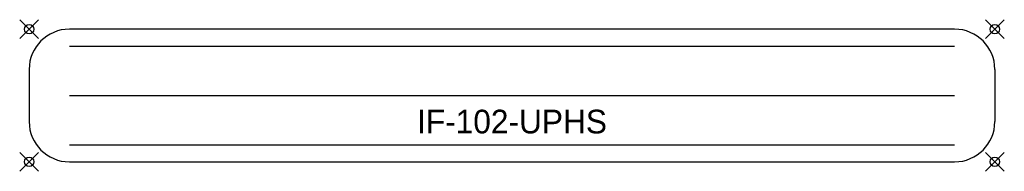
# Model space of a CAD drawing. Header units: inches. Extents: x -1 to 103, y -15 to 1.
import ezdxf
from ezdxf.enums import TextEntityAlignment as Align

# ---------------------------------------------------------------- set-up
doc = ezdxf.new("R2010")
doc.units = ezdxf.units.IN
doc.header["$PDMODE"] = 35
doc.layers.add('AFUCH-P', color=2, linetype='Continuous')
doc.layers.add('AFUCH-P-TN', color=2, linetype='Continuous')

msp = doc.modelspace()

# ---------------------------------------------------------------- linework, layer by layer
at = {"layer": 'AFUCH-P'}
for p, q in [((97.75, 0), (4.25, 0)), ((4.25, -1.78), (97.75, -1.78)), ((0, -4.25), (0, -9.75)), ((102, -4.25), (102, -9.75)), ((4.25, -7), (97.75, -7)), ((4.25, -12.22), (97.75, -12.22)), ((4.25, -14), (97.75, -14))]:
    msp.add_line(p, q, dxfattribs=at)
for centre, start, end in [((4.25, -4.25), 90, 180), ((97.75, -4.25), 0, 90), ((4.25, -9.75), 180, 270), ((97.75, -9.75), 270, 0)]:
    msp.add_arc(centre, 4.25, start, end, dxfattribs=at)
for p in [(0, 0), (102, 0), (0, -14), (102, -14)]:
    msp.add_point(p, dxfattribs=at)

# ---------------------------------------------------------------- texts
at = {"layer": 'AFUCH-P-TN'}
msp.add_text('IF-102-UPHS', height=2.5, dxfattribs=at).set_placement((51, -11), align=Align.CENTER)

doc.saveas('drawing.dxf')
